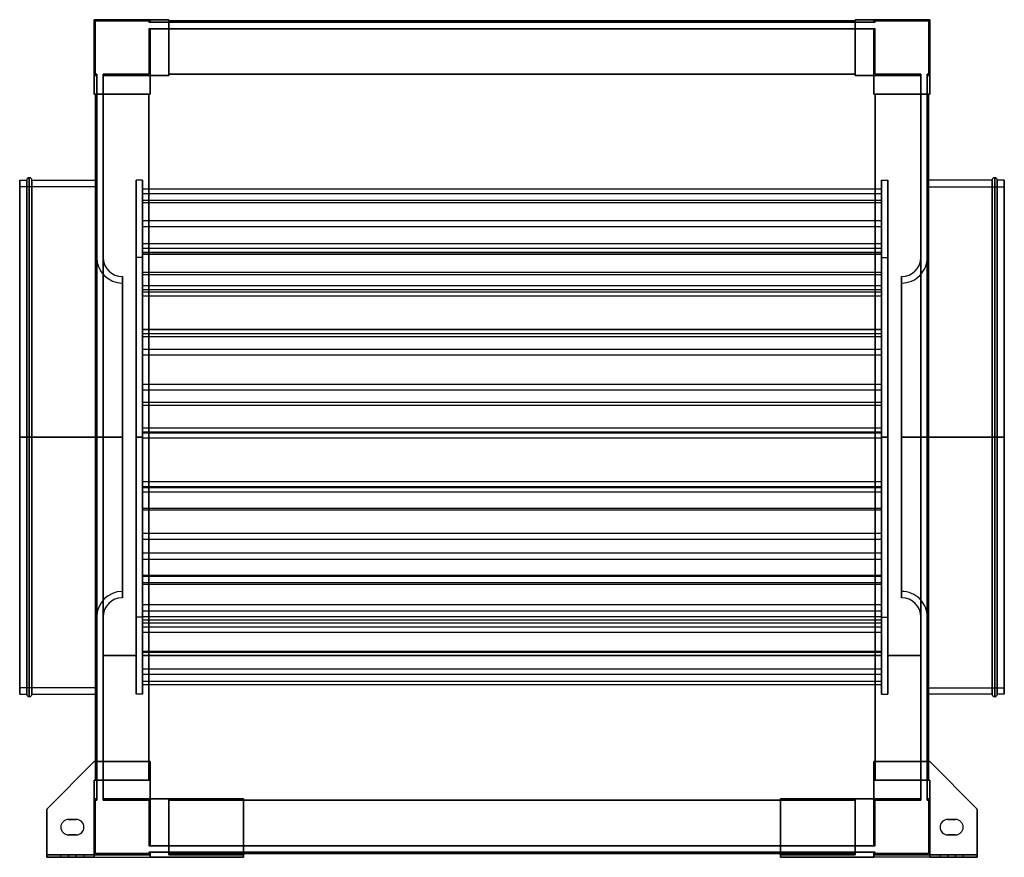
# Model space of a CAD drawing. Header units: millimetres. Extents: x -383 to 383, y -327 to 325.
import ezdxf

# ---------------------------------------------------------------- set-up
doc = ezdxf.new("R2010")
doc.units = ezdxf.units.MM
doc.layers.add('MAIN-1', color=7, linetype='Continuous')

msp = doc.modelspace()

# ---------------------------------------------------------------- linework, layer by layer
at = {"layer": 'MAIN-1'}
for p, q in [((-325, 281.5), (-325, 325)), ((-325, 325), (-281.5, 325)), ((-281.5, 325), (-325, 325)), ((-325, 325), (-325, 281.5)), ((-267, 325), (-325, 325)), ((-325, 325), (-325, 267)), ((-325, 325), (-325, 325)), ((-325, 267), (-325, 325)), ((-325, 325), (-267, 325)), ((-325, 325), (-325, 325)), ((-324, 324), (-282.5, 324)), ((-324, 282.5), (-324, 324)), ((-324, 282.5), (-324, 324)), ((-324, 324), (-282.5, 324)), ((-324, 324), (-324, 324)), ((-282.5, 324), (-282.5, 323)), ((-282.5, 324), (-282.5, 323)), ((-282.5, 324), (-282.5, 324)), ((-282.5, 323), (-281.5, 323)), ((-282.5, 323), (-282.5, 323)), ((-281.5, 323), (-282.5, 323)), ((-281.5, 325), (-281.5, 323)), ((-281.5, 323), (-281.5, 325)), ((-281.5, 325), (-281.5, 325)), ((-281.5, 323), (-281.5, 325)), ((-281.5, 325), (-281.5, 323)), ((-281.5, 325), (-281.5, 325)), ((-267, 325), (-281.5, 325)), ((-281.5, 325), (-267, 325)), ((-281.5, 323), (-267, 323)), ((-281.5, 323), (-281.5, 323)), ((-281.5, 323), (-281.5, 323)), ((-267, 323), (-281.5, 323)), ((-267, 323), (-267, 325)), ((-267, 325), (-267, 281.5)), ((-267, 325), (-267, 325)), ((-267, 325), (-267, 323)), ((-267, 325), (-267, 325)), ((-267, 281.5), (-267, 325)), ((-267, 323), (-267, 324)), ((-267, 324), (-267, 324)), ((-267, 324), (-267, 282.5)), ((267, 324), (-267, 324)), ((-267, 324), (-267, 323)), ((-267, 324), (267, 324)), ((-267, 324), (-267, 324)), ((267, 324), (-267, 324)), ((-267, 282.5), (-267, 324)), ((-267, 324), (267, 324)), ((-267, 323), (267, 323)), ((-267, 323), (-267, 323)), ((-267, 323), (-267, 323)), ((267, 323), (-267, 323)), ((267, 325), (267, 323)), ((267, 325), (267, 325)), ((267, 281.5), (267, 325)), ((281.5, 325), (267, 325)), ((267, 323), (267, 325)), ((267, 325), (267, 281.5)), ((267, 325), (267, 325)), ((325, 325), (267, 325)), ((267, 325), (281.5, 325)), ((267, 325), (325, 325)), ((267, 324), (267, 323)), ((267, 282.5), (267, 324)), ((267, 324), (267, 324)), ((267, 323), (267, 324)), ((267, 324), (267, 324)), ((267, 324), (267, 282.5)), ((267, 323), (281.5, 323)), ((267, 323), (267, 323)), ((267, 323), (267, 323)), ((281.5, 323), (267, 323)), ((281.5, 323), (281.5, 325)), ((281.5, 325), (325, 325)), ((325, 325), (281.5, 325)), ((281.5, 325), (281.5, 323)), ((281.5, 323), (281.5, 325)), ((281.5, 325), (281.5, 323)), ((281.5, 325), (281.5, 325)), ((281.5, 325), (281.5, 325)), ((282.5, 323), (281.5, 323)), ((281.5, 323), (282.5, 323)), ((281.5, 323), (281.5, 323)), ((281.5, 323), (281.5, 323)), ((282.5, 324), (324, 324)), ((282.5, 323), (282.5, 324)), ((282.5, 323), (282.5, 324)), ((282.5, 324), (324, 324)), ((282.5, 324), (282.5, 324)), ((282.5, 323), (282.5, 323)), ((324, 324), (324, 282.5)), ((324, 324), (324, 282.5)), ((324, 324), (324, 324)), ((325, 325), (325, 281.5)), ((325, 281.5), (325, 325)), ((325, 267), (325, 325)), ((325, 325), (325, 325)), ((325, 325), (325, 267)), ((325, 325), (325, 325)), ((-282.5, 318), (-282.5, 282.5)), ((-282.5, 318), (-281.5, 318)), ((-281.5, 318), (-282.5, 318)), ((-282.5, 318), (-282.5, 282.5)), ((-282.5, 318), (-282.5, 318)), ((-281.5, 318), (-281.5, 281.5)), ((-281.5, 281.5), (-281.5, 318)), ((-281.5, 318), (-267, 318)), ((-281.5, 318), (-281.5, 318)), ((-281.5, 318), (-281.5, 318)), ((-267, 318), (-281.5, 318)), ((-281.5, 281.5), (-281.5, 318)), ((-281.5, 318), (-281.5, 281.5)), ((-267, 318), (267, 318)), ((-267, 318), (-267, 318)), ((-267, 318), (-267, 318)), ((267, 318), (-267, 318)), ((-267, 318), (-267, 281.5)), ((-267, 318), (-267, 282.5)), ((-267, 281.5), (-267, 318)), ((-267, 282.5), (-267, 318)), ((281.5, 318), (267, 318)), ((267, 318), (281.5, 318)), ((267, 318), (267, 318)), ((267, 318), (267, 318)), ((267, 282.5), (267, 318)), ((267, 281.5), (267, 318)), ((267, 318), (267, 282.5)), ((267, 318), (267, 281.5)), ((281.5, 281.5), (281.5, 318)), ((281.5, 318), (282.5, 318)), ((282.5, 318), (281.5, 318)), ((281.5, 318), (281.5, 281.5)), ((281.5, 318), (281.5, 318)), ((281.5, 318), (281.5, 318)), ((281.5, 318), (281.5, 281.5)), ((281.5, 281.5), (281.5, 318)), ((282.5, 282.5), (282.5, 318)), ((282.5, 282.5), (282.5, 318)), ((282.5, 318), (282.5, 318)), ((-323, 281.5), (-325, 281.5)), ((-325, 281.5), (-323, 281.5)), ((-325, 281.5), (-323, 281.5)), ((-325, 281.5), (-325, 281.5)), ((-325, 267), (-325, 281.5)), ((-323, 281.5), (-325, 281.5)), ((-325, 281.5), (-325, 281.5)), ((-325, 281.5), (-325, 267)), ((-323, 282.5), (-324, 282.5)), ((-323, 282.5), (-324, 282.5)), ((-324, 282.5), (-324, 282.5)), ((-323, 282.5), (-323, 281.5)), ((-323, 282.5), (-323, 282.5)), ((-323, 281.5), (-323, 282.5)), ((-323, 281.5), (-323, 267)), ((-323, 281.5), (-323, 281.5)), ((-323, 281.5), (-323, 281.5)), ((-323, 267), (-323, 281.5)), ((-318, 282.5), (-318, 281.5)), ((-318, 282.5), (-318, 282.5)), ((-318, 281.5), (-318, 282.5)), ((-282.5, 282.5), (-318, 282.5)), ((-282.5, 282.5), (-318, 282.5)), ((-318, 281.5), (-318, 267)), ((-318, 281.5), (-318, 281.5)), ((-318, 281.5), (-318, 281.5)), ((-318, 267), (-318, 281.5)), ((-318, 281.5), (-281.5, 281.5)), ((-281.5, 281.5), (-318, 281.5)), ((-318, 281.5), (-281.5, 281.5)), ((-281.5, 281.5), (-318, 281.5)), ((-282.5, 282.5), (-282.5, 282.5)), ((-281.5, 281.5), (-281.5, 267)), ((-281.5, 281.5), (-281.5, 281.5)), ((-281.5, 281.5), (-281.5, 281.5)), ((-281.5, 267), (-281.5, 281.5)), ((-267, 281.5), (-281.5, 281.5)), ((-281.5, 281.5), (-267, 281.5)), ((-281.5, 267), (-281.5, 281.5)), ((-281.5, 281.5), (-267, 281.5)), ((-267, 281.5), (-281.5, 281.5)), ((-281.5, 281.5), (-281.5, 267)), ((-281.5, 281.5), (-281.5, 281.5)), ((-281.5, 281.5), (-281.5, 281.5)), ((-281.5, 267), (-281.5, 281.5)), ((-281.5, 281.5), (-267, 281.5)), ((-267, 281.5), (-281.5, 281.5)), ((-281.5, 281.5), (-281.5, 267)), ((-281.5, 267), (-281.5, 281.5)), ((-281.5, 281.5), (-267, 281.5)), ((-281.5, 281.5), (-281.5, 281.5)), ((-281.5, 281.5), (-281.5, 281.5)), ((-267, 281.5), (-281.5, 281.5)), ((-281.5, 281.5), (-281.5, 267)), ((-267, 282.5), (-267, 282.5)), ((-267, 281.5), (-267, 282.5)), ((267, 282.5), (-267, 282.5)), ((-267, 282.5), (-267, 281.5)), ((-267, 282.5), (-267, 282.5)), ((-267, 282.5), (-267, 282.5)), ((-267, 281.5), (-267, 282.5)), ((-267, 282.5), (267, 282.5)), ((-267, 282.5), (267, 282.5)), ((-267, 282.5), (267, 282.5)), ((-267, 282.5), (-267, 282.5)), ((267, 282.5), (-267, 282.5)), ((-267, 282.5), (-267, 281.5)), ((267, 282.5), (-267, 282.5)), ((267, 282.5), (-267, 282.5)), ((-267, 282.5), (267, 282.5)), ((-267, 281.5), (-267, 281.5)), ((-267, 281.5), (-267, 281.5)), ((-267, 281.5), (-267, 281.5)), ((-267, 281.5), (-267, 281.5)), ((267, 282.5), (267, 281.5)), ((267, 282.5), (267, 282.5)), ((267, 282.5), (267, 282.5)), ((267, 281.5), (267, 282.5)), ((267, 282.5), (267, 281.5)), ((267, 282.5), (267, 282.5)), ((267, 282.5), (267, 282.5)), ((267, 281.5), (267, 282.5)), ((267, 281.5), (267, 281.5)), ((281.5, 281.5), (267, 281.5)), ((267, 281.5), (267, 281.5)), ((267, 281.5), (267, 281.5)), ((267, 281.5), (281.5, 281.5)), ((267, 281.5), (281.5, 281.5)), ((267, 281.5), (267, 281.5)), ((281.5, 281.5), (267, 281.5)), ((267, 281.5), (281.5, 281.5)), ((281.5, 281.5), (267, 281.5)), ((267, 281.5), (281.5, 281.5)), ((281.5, 281.5), (267, 281.5)), ((281.5, 281.5), (318, 281.5)), ((281.5, 267), (281.5, 281.5)), ((318, 281.5), (281.5, 281.5)), ((281.5, 281.5), (281.5, 281.5)), ((281.5, 281.5), (318, 281.5)), ((318, 281.5), (281.5, 281.5)), ((281.5, 281.5), (281.5, 281.5)), ((281.5, 281.5), (281.5, 267)), ((281.5, 281.5), (281.5, 267)), ((281.5, 267), (281.5, 281.5)), ((281.5, 281.5), (281.5, 281.5)), ((281.5, 281.5), (281.5, 281.5)), ((281.5, 281.5), (281.5, 267)), ((281.5, 267), (281.5, 281.5)), ((281.5, 281.5), (281.5, 267)), ((281.5, 281.5), (281.5, 281.5)), ((281.5, 281.5), (281.5, 281.5)), ((281.5, 267), (281.5, 281.5)), ((318, 282.5), (282.5, 282.5)), ((318, 282.5), (282.5, 282.5)), ((282.5, 282.5), (282.5, 282.5)), ((318, 282.5), (318, 281.5)), ((318, 282.5), (318, 282.5)), ((318, 281.5), (318, 282.5)), ((318, 281.5), (318, 267)), ((318, 281.5), (318, 281.5)), ((318, 281.5), (318, 281.5)), ((318, 267), (318, 281.5)), ((323, 282.5), (323, 281.5)), ((323, 282.5), (323, 282.5)), ((323, 281.5), (323, 282.5)), ((324, 282.5), (323, 282.5)), ((324, 282.5), (323, 282.5)), ((323, 281.5), (323, 267)), ((323, 281.5), (323, 281.5)), ((323, 281.5), (323, 281.5)), ((323, 267), (323, 281.5)), ((323, 281.5), (325, 281.5)), ((325, 281.5), (323, 281.5)), ((323, 281.5), (325, 281.5)), ((325, 281.5), (323, 281.5)), ((324, 282.5), (324, 282.5)), ((325, 281.5), (325, 267)), ((325, 281.5), (325, 281.5)), ((325, 281.5), (325, 281.5)), ((325, 267), (325, 281.5)), ((-323, 267), (-325, 267)), ((-325, 267), (-281.5, 267)), ((-325, 267), (-325, 267)), ((-325, 267), (-323, 267)), ((-325, 267), (-325, 267)), ((-281.5, 267), (-325, 267)), ((-323, 267), (-324, 267)), ((-324, -267), (-324, 267)), ((-324, 267), (-324, -252.5)), ((-324, 267), (-324, 267)), ((-324, 267), (-282.5, 267)), ((-324, -267), (-324, 267)), ((-282.5, 267), (-324, 267)), ((-324, 267), (-324, -267)), ((-324, 267), (-324, 267)), ((-324, 267), (-323, 267)), ((-323, 267), (-323, 267)), ((-323, -267), (-323, 267)), ((-323, 267), (-323, -267)), ((-323, 267), (-323, 267)), ((-318, 267), (-318, -267)), ((-318, 267), (-318, 267)), ((-318, 267), (-318, 267)), ((-318, -267), (-318, 267)), ((-282.5, 267), (-318, 267)), ((-281.5, 267), (-318, 267)), ((-318, 267), (-281.5, 267)), ((-318, 267), (-282.5, 267)), ((-282.5, 267), (-282.5, -267)), ((-282.5, 267), (-281.5, 267)), ((-282.5, 267), (-282.5, 267)), ((-282.5, 267), (-282.5, 267)), ((-281.5, 267), (-282.5, 267)), ((-282.5, -267), (-282.5, 267)), ((-282.5, -252.5), (-282.5, 267)), ((-282.5, 267), (-282.5, -267)), ((-282.5, 267), (-282.5, 267)), ((-282.5, -267), (-282.5, 267)), ((-281.5, 267), (-282.5, 267)), ((-282.5, 267), (-282.5, -267)), ((-282.5, 267), (-282.5, -267)), ((-282.5, -267), (-282.5, 267)), ((-282.5, 267), (-282.5, 267)), ((-282.5, 267), (-281.5, 267)), ((-281.5, 267), (-281.5, 267)), ((-281.5, 267), (-281.5, 267)), ((-281.5, 267), (-281.5, 267)), ((-281.5, 267), (-281.5, 267)), ((318, 267), (281.5, 267)), ((281.5, 267), (282.5, 267)), ((281.5, 267), (281.5, 267)), ((281.5, 267), (325, 267)), ((281.5, 267), (281.5, 267)), ((282.5, 267), (281.5, 267)), ((281.5, 267), (318, 267)), ((281.5, 267), (281.5, 267)), ((282.5, 267), (281.5, 267)), ((281.5, 267), (282.5, 267)), ((281.5, 267), (281.5, 267)), ((325, 267), (281.5, 267)), ((318, 267), (282.5, 267)), ((282.5, 267), (282.5, 267)), ((282.5, 267), (282.5, 267)), ((282.5, 267), (324, 267)), ((282.5, -267), (282.5, 267)), ((282.5, 267), (318, 267)), ((282.5, 267), (282.5, 267)), ((324, 267), (282.5, 267)), ((282.5, 267), (282.5, 267)), ((282.5, 267), (282.5, -267)), ((282.5, 267), (282.5, -267)), ((282.5, 267), (282.5, -252.5)), ((282.5, -267), (282.5, 267)), ((282.5, -267), (282.5, 267)), ((282.5, 267), (282.5, -267)), ((282.5, -267), (282.5, 267)), ((318, 267), (318, 267)), ((318, -267), (318, 267)), ((318, 267), (318, -267)), ((318, 267), (318, 267)), ((323, 267), (323, -267)), ((323, 267), (323, 267)), ((323, 267), (323, 267)), ((323, -267), (323, 267)), ((324, 267), (323, 267)), ((325, 267), (323, 267)), ((323, 267), (325, 267)), ((323, 267), (324, 267)), ((324, 267), (324, 267)), ((324, 267), (324, -267)), ((324, 267), (324, 267)), ((324, -252.5), (324, 267)), ((324, -267), (324, 267)), ((324, 267), (324, -267)), ((325, 267), (325, 267)), ((325, 267), (325, 267)), ((-383, 0), (-383, 200)), ((-383, 200), (-383, 0)), ((-383, 200), (-377.5, 200)), ((-377.5, 0), (-377.5, 200)), ((-377.5, 200), (-377.5, 0)), ((-375.5, 0), (-375.5, 202)), ((-375.5, 202), (-375.5, 0)), ((-373.5, 0), (-373.5, 200)), ((-373.5, 200), (-373.5, 0)), ((-373.5, 200), (-324, 200)), ((-324, 200), (-323, 200)), ((-323, 0), (-323, 200)), ((-292.5, 0), (-292.5, 200)), ((-292.5, 200), (-292.5, 0)), ((-287.5, 200), (-292.5, 200)), ((-287.5, 0), (-287.5, 200)), ((-287.5, 200), (-287.5, 0)), ((287.5, 0), (287.5, 200)), ((287.5, 200), (287.5, 0)), ((287.5, 200), (292.5, 200)), ((292.5, 0), (292.5, 200)), ((292.5, 200), (292.5, 0)), ((323, 200), (323, 0)), ((324, 200), (323, 200)), ((373.5, 200), (324, 200)), ((373.5, 0), (373.5, 200)), ((373.5, 200), (373.5, 0)), ((375.5, 0), (375.5, 202)), ((375.5, 202), (375.5, 0)), ((377.5, 0), (377.5, 200)), ((377.5, 200), (377.5, 0)), ((383, 200), (377.5, 200)), ((383, 0), (383, 200)), ((383, 200), (383, 0)), ((-383, 0), (-383, 195)), ((-323, 195), (-383, 195)), ((-323, 0), (-323, 195)), ((-323, 195), (-323, 0)), ((-318, 195), (-318, 0)), ((-287.5, 192.98), (-287.5, 189.45)), ((-287.5, 150.55), (-287.5, 192.98)), ((287.5, 192.98), (-287.5, 192.98)), ((287.5, 150.55), (287.5, 192.98)), ((287.5, 192.98), (287.5, 189.45)), ((318, 0), (318, 195)), ((318, 0), (318, 195)), ((323, 0), (323, 195)), ((323, 195), (323, 0)), ((323, 195), (383, 195)), ((383, 195), (383, 0)), ((-287.5, 189.45), (-287.5, 147.02)), ((287.5, 189.45), (-287.5, 189.45)), ((-287.5, 184.21), (-287.5, 182.41)), ((-287.5, 128.19), (-287.5, 184.21)), ((287.5, 184.21), (-287.5, 184.21)), ((287.5, 189.45), (287.5, 147.02)), ((287.5, 128.19), (287.5, 184.21)), ((287.5, 184.21), (287.5, 182.41)), ((-287.5, 182.41), (-287.5, 126.4)), ((287.5, 182.41), (-287.5, 182.41)), ((287.5, 182.41), (287.5, 126.4)), ((-287.5, 168.39), (-287.5, 163.72)), ((-287.5, 146.89), (-287.5, 168.39)), ((287.5, 168.39), (-287.5, 168.39)), ((-287.5, 163.72), (-287.5, 142.22)), ((287.5, 163.72), (-287.5, 163.72)), ((287.5, 146.89), (287.5, 168.39)), ((287.5, 168.39), (287.5, 163.72)), ((287.5, 163.72), (287.5, 142.22)), ((-287.5, 147.02), (-287.5, 150.55)), ((287.5, 150.55), (-287.5, 150.55)), ((287.5, 147.02), (-287.5, 147.02)), ((-287.5, 142.22), (-287.5, 146.89)), ((287.5, 146.89), (-287.5, 146.89)), ((287.5, 147.02), (287.5, 150.55)), ((287.5, 142.22), (287.5, 146.89)), ((-323.09, 0), (-323.09, 140.01)), ((-323.09, 140.01), (-323.09, 0)), ((-323.09, 140.01), (-323, 140.01)), ((-323, 140.01), (-323, -140.01)), ((-323, -140.01), (-323, 140.01)), ((-318.09, 139.99), (-318.09, 0)), ((-318, 139.99), (-318.09, 139.99)), ((-318, 139.99), (-318, 0)), ((-292.5, 0), (-292.5, 140)), ((-287.5, 140), (-292.5, 140)), ((-287.5, 143.58), (-287.5, 143.84)), ((-287.5, 143.84), (-287.5, 83.92)), ((287.5, 143.84), (-287.5, 143.84)), ((-287.5, 83.66), (-287.5, 143.58)), ((287.5, 143.58), (-287.5, 143.58)), ((287.5, 142.22), (-287.5, 142.22)), ((-287.5, 140), (-287.5, 0)), ((287.5, 143.84), (287.5, 83.92)), ((287.5, 143.58), (287.5, 143.84)), ((287.5, 83.66), (287.5, 143.58)), ((287.5, 0), (287.5, 140)), ((287.5, 140), (292.5, 140)), ((292.5, 140), (292.5, 0)), ((318, 0), (318, 139.99)), ((318, 139.99), (318.09, 139.99)), ((318.09, 0), (318.09, 139.99)), ((323, 140.01), (323, -140.01)), ((323.09, 140.01), (323, 140.01)), ((323, -140.01), (323, 140.01)), ((323.09, 0), (323.09, 140.01)), ((323.09, 140.01), (323.09, 0)), ((-303.09, 0), (-303.09, 125.01)), ((-303.09, 125.01), (-303.09, 0)), ((-287.5, 126.4), (-287.5, 128.19)), ((287.5, 128.19), (-287.5, 128.19)), ((287.5, 126.4), (-287.5, 126.4)), ((287.5, 126.4), (287.5, 128.19)), ((303.09, 0), (303.09, 125.01)), ((303.09, 125.01), (303.09, 0)), ((-303.09, 120.01), (-303.09, 0)), ((-287.5, 117.82), (-287.5, 114.68)), ((-287.5, 112.83), (-287.5, 117.82)), ((287.5, 117.82), (-287.5, 117.82)), ((287.5, 112.83), (287.5, 117.82)), ((287.5, 117.82), (287.5, 114.68)), ((303.09, 0), (303.09, 120.01)), ((-287.5, 114.68), (-287.5, 109.69)), ((287.5, 114.68), (-287.5, 114.68)), ((-287.5, 109.69), (-287.5, 112.83)), ((287.5, 112.83), (-287.5, 112.83)), ((287.5, 109.69), (-287.5, 109.69)), ((287.5, 114.68), (287.5, 109.69)), ((287.5, 109.69), (287.5, 112.83)), ((-287.5, 83.92), (-287.5, 83.66)), ((287.5, 83.92), (-287.5, 83.92)), ((287.5, 83.66), (-287.5, 83.66)), ((-287.5, 78.13), (-287.5, 80.4)), ((-287.5, 80.4), (-287.5, 26.94)), ((287.5, 80.4), (-287.5, 80.4)), ((-287.5, 24.67), (-287.5, 78.13)), ((287.5, 78.13), (-287.5, 78.13)), ((287.5, 83.92), (287.5, 83.66)), ((287.5, 80.4), (287.5, 26.94)), ((287.5, 78.13), (287.5, 80.4)), ((287.5, 24.67), (287.5, 78.13)), ((-287.5, 68.38), (-287.5, 41.14)), ((-287.5, 63.93), (-287.5, 68.38)), ((287.5, 68.38), (-287.5, 68.38)), ((-287.5, 36.69), (-287.5, 63.93)), ((287.5, 63.93), (-287.5, 63.93)), ((287.5, 63.93), (287.5, 68.38)), ((287.5, 68.38), (287.5, 41.14)), ((287.5, 36.69), (287.5, 63.93)), ((-287.5, 41.14), (-287.5, 36.69)), ((287.5, 41.14), (-287.5, 41.14)), ((287.5, 41.14), (287.5, 36.69)), ((287.5, 36.69), (-287.5, 36.69)), ((-287.5, 26.94), (-287.5, 24.67)), ((287.5, 26.94), (-287.5, 26.94)), ((287.5, 24.67), (-287.5, 24.67)), ((287.5, 26.94), (287.5, 24.67)), ((-383, 0), (-377.5, 0)), ((-383, 0), (-323, 0)), ((-383, -195), (-383, 0)), ((-383, 0), (-383, -200)), ((-377.5, 0), (-375.5, 0)), ((-377.5, 0), (-377.5, -200)), ((-375.5, 0), (-375.5, -202)), ((-375.5, 0), (-373.5, 0)), ((-373.5, 0), (-373.5, -200)), ((-373.5, 0), (-323, 0)), ((-303.09, 0), (-323.09, 0)), ((-323.09, 0), (-323.09, -140.01)), ((-323, -200), (-323, 0)), ((-323, 0), (-323, -195)), ((-318.09, 0), (-318, 0)), ((-318.09, 0), (-318.09, -139.99)), ((-303.09, 0), (-318.09, 0)), ((-318, 0), (-318, -139.99)), ((-292.5, 0), (-287.5, 0)), ((-292.5, 0), (-292.5, -200)), ((-292.5, -140), (-292.5, 0)), ((-287.5, 0), (-292.5, 0)), ((-287.5, 7.12), (-287.5, -39.51)), ((-287.5, 3.97), (-287.5, 7.12)), ((287.5, 7.12), (-287.5, 7.12)), ((-287.5, -42.66), (-287.5, 3.97)), ((287.5, 3.97), (-287.5, 3.97)), ((-287.5, -0.83), (-287.5, 3.05)), ((-287.5, 3.05), (-287.5, -34.71)), ((287.5, 3.05), (-287.5, 3.05)), ((-287.5, 0), (-287.5, -200)), ((-287.5, 0), (-287.5, -140)), ((287.5, 3.97), (287.5, 7.12)), ((287.5, 7.12), (287.5, -39.51)), ((287.5, -42.66), (287.5, 3.97)), ((287.5, 3.05), (287.5, -34.71)), ((287.5, -0.83), (287.5, 3.05)), ((287.5, 0), (287.5, -200)), ((292.5, 0), (287.5, 0)), ((287.5, 0), (292.5, 0)), ((287.5, -140), (287.5, 0)), ((292.5, 0), (292.5, -200)), ((292.5, 0), (292.5, -140)), ((303.09, 0), (323.09, 0)), ((303.09, 0), (318.09, 0)), ((318.09, 0), (318, 0)), ((318, -139.99), (318, 0)), ((318.09, -139.99), (318.09, 0)), ((383, 0), (323, 0)), ((324, 0), (323, 0)), ((323, 0), (323, -200)), ((323, 0), (323, -195)), ((323.09, 0), (323.09, -140.01)), ((373.5, 0), (324, 0)), ((373.5, 0), (375.5, 0)), ((373.5, 0), (373.5, -200)), ((375.5, 0), (375.5, -202)), ((377.5, 0), (375.5, 0)), ((383, 0), (377.5, 0)), ((377.5, 0), (377.5, -200)), ((383, 0), (383, -195)), ((383, 0), (383, -200)), ((-377.5, 0), (-383, 0)), ((-323, 0), (-383, 0)), ((-383, -200), (-383, 0)), ((-375.5, 0), (-377.5, 0)), ((-377.5, -200), (-377.5, 0)), ((-373.5, 0), (-375.5, 0)), ((-375.5, -202), (-375.5, 0)), ((-373.5, -200), (-373.5, 0)), ((-324, 0), (-373.5, 0)), ((-323, 0), (-324, 0)), ((-323.09, 0), (-303.09, 0)), ((-323.09, -140.01), (-323.09, 0)), ((-323, -195), (-323, 0)), ((-318, 0), (-318.09, 0)), ((-318.09, 0), (-303.09, 0)), ((-318, 0), (-318, -195)), ((-303.09, 0), (-303.09, -125.01)), ((-303.09, -125.01), (-303.09, 0)), ((-303.09, 0), (-303.09, -120.01)), ((-292.5, -200), (-292.5, 0)), ((-287.5, 0), (-292.5, 0)), ((-292.5, 0), (-287.5, 0)), ((-287.5, -200), (-287.5, 0)), ((-287.5, -38.59), (-287.5, -0.83)), ((287.5, -0.83), (-287.5, -0.83)), ((287.5, -200), (287.5, 0)), ((287.5, 0), (292.5, 0)), ((292.5, 0), (287.5, 0)), ((287.5, -38.59), (287.5, -0.83)), ((292.5, -200), (292.5, 0)), ((323.09, 0), (303.09, 0)), ((303.09, 0), (303.09, -125.01)), ((303.09, -125.01), (303.09, 0)), ((318.09, 0), (303.09, 0)), ((303.09, -120.01), (303.09, 0)), ((318, 0), (318.09, 0)), ((318, -195), (318, 0)), ((323, 0), (383, 0)), ((323, 0), (373.5, 0)), ((323, -195), (323, 0)), ((323.09, -140.01), (323.09, 0)), ((373.5, 0), (375.5, 0)), ((373.5, -200), (373.5, 0)), ((375.5, -202), (375.5, 0)), ((375.5, 0), (377.5, 0)), ((377.5, 0), (383, 0)), ((377.5, -200), (377.5, 0)), ((383, -200), (383, 0)), ((-287.5, -34.71), (-287.5, -38.59)), ((287.5, -34.71), (-287.5, -34.71)), ((287.5, -34.71), (287.5, -38.59)), ((287.5, -38.59), (-287.5, -38.59)), ((-287.5, -39.51), (-287.5, -42.66)), ((287.5, -39.51), (-287.5, -39.51)), ((287.5, -42.66), (-287.5, -42.66)), ((287.5, -39.51), (287.5, -42.66)), ((-287.5, -55.38), (-287.5, -113.33)), ((-287.5, -56.67), (-287.5, -55.38)), ((287.5, -55.38), (-287.5, -55.38)), ((-287.5, -114.62), (-287.5, -56.67)), ((287.5, -56.67), (-287.5, -56.67)), ((287.5, -56.67), (287.5, -55.38)), ((287.5, -55.38), (287.5, -113.33)), ((287.5, -114.62), (287.5, -56.67)), ((-287.5, -79.65), (-287.5, -74.82)), ((-287.5, -74.82), (-287.5, -90.35)), ((287.5, -74.82), (-287.5, -74.82)), ((287.5, -74.82), (287.5, -90.35)), ((287.5, -79.65), (287.5, -74.82)), ((-287.5, -95.18), (-287.5, -79.65)), ((287.5, -79.65), (-287.5, -79.65)), ((287.5, -95.18), (287.5, -79.65)), ((-287.5, -90.35), (-287.5, -95.18)), ((287.5, -90.35), (-287.5, -90.35)), ((287.5, -90.35), (287.5, -95.18)), ((287.5, -95.18), (-287.5, -95.18)), ((-287.5, -107.51), (-287.5, -108.29)), ((-287.5, -166.77), (-287.5, -107.51)), ((287.5, -107.51), (-287.5, -107.51)), ((-287.5, -108.29), (-287.5, -167.55)), ((287.5, -108.29), (-287.5, -108.29)), ((-287.5, -113.33), (-287.5, -114.62)), ((287.5, -113.33), (-287.5, -113.33)), ((287.5, -114.62), (-287.5, -114.62)), ((287.5, -166.77), (287.5, -107.51)), ((287.5, -107.51), (287.5, -108.29)), ((287.5, -108.29), (287.5, -167.55)), ((287.5, -113.33), (287.5, -114.62)), ((-287.5, -130.37), (-287.5, -135.31)), ((-287.5, -139.76), (-287.5, -130.37)), ((287.5, -130.37), (-287.5, -130.37)), ((-287.5, -135.31), (-287.5, -144.7)), ((287.5, -135.31), (-287.5, -135.31)), ((287.5, -139.76), (287.5, -130.37)), ((287.5, -130.37), (287.5, -135.31)), ((287.5, -135.31), (287.5, -144.7)), ((-323, -140.01), (-323.09, -140.01)), ((-318, -139.99), (-318.09, -139.99)), ((-287.5, -140), (-292.5, -140)), ((-287.5, -139.76), (-287.5, -142.49)), ((-287.5, -190.08), (-287.5, -139.76)), ((-287.5, -144.7), (-287.5, -139.76)), ((287.5, -139.76), (-287.5, -139.76)), ((287.5, -139.76), (-287.5, -139.76)), ((-287.5, -142.49), (-287.5, -192.81)), ((287.5, -142.49), (-287.5, -142.49)), ((287.5, -144.7), (-287.5, -144.7)), ((287.5, -190.08), (287.5, -139.76)), ((287.5, -139.76), (287.5, -142.49)), ((287.5, -144.7), (287.5, -139.76)), ((287.5, -140), (292.5, -140)), ((287.5, -142.49), (287.5, -192.81)), ((318, -139.99), (318.09, -139.99)), ((323, -140.01), (323.09, -140.01)), ((-287.5, -147.85), (-287.5, -152.04)), ((-287.5, -180.53), (-287.5, -147.85)), ((287.5, -147.85), (-287.5, -147.85)), ((-287.5, -152.04), (-287.5, -184.72)), ((287.5, -152.04), (-287.5, -152.04)), ((287.5, -180.53), (287.5, -147.85)), ((287.5, -147.85), (287.5, -152.04)), ((287.5, -152.04), (287.5, -184.72)), ((-287.5, -167.55), (-287.5, -166.77)), ((287.5, -166.77), (-287.5, -166.77)), ((287.5, -167.55), (-287.5, -167.55)), ((287.5, -167.55), (287.5, -166.77)), ((-318, -170), (-292.5, -170)), ((-318, -170), (-318, -170)), ((-292.5, -170), (-318, -170)), ((-318, -170), (-318, -170)), ((-292.5, -170), (-318, -170)), ((-292.5, -170), (-318, -170)), ((-292.5, -170), (-292.5, -170)), ((-292.5, -170), (-292.5, -170)), ((-287.5, -170), (287.5, -170)), ((-287.5, -170), (-287.5, -170)), ((287.5, -170), (-287.5, -170)), ((-287.5, -170), (-287.5, -170)), ((287.5, -170), (-287.5, -170)), ((287.5, -170), (-287.5, -170)), ((287.5, -170), (287.5, -170)), ((287.5, -170), (287.5, -170)), ((292.5, -170), (318, -170)), ((292.5, -170), (292.5, -170)), ((318, -170), (292.5, -170)), ((292.5, -170), (292.5, -170)), ((318, -170), (292.5, -170)), ((318, -170), (292.5, -170)), ((318, -170), (318, -170)), ((318, -170), (318, -170)), ((-287.5, -184.72), (-287.5, -180.53)), ((287.5, -180.53), (-287.5, -180.53)), ((287.5, -184.72), (287.5, -180.53)), ((287.5, -184.72), (-287.5, -184.72)), ((-287.5, -192.81), (-287.5, -190.08)), ((287.5, -190.08), (-287.5, -190.08)), ((287.5, -192.81), (287.5, -190.08)), ((-323, -195), (-383, -195)), ((287.5, -192.81), (-287.5, -192.81)), ((323, -195), (383, -195)), ((-383, -200), (-377.5, -200)), ((-373.5, -200), (-324, -200)), ((-324, -200), (-323, -200)), ((-287.5, -200), (-292.5, -200)), ((287.5, -200), (292.5, -200)), ((324, -200), (323, -200)), ((373.5, -200), (324, -200)), ((383, -200), (377.5, -200)), ((-325, -252.5), (-362, -289.5)), ((-362, -289.5), (-325, -252.5)), ((-362, -289.5), (-325, -252.5)), ((-325, -252.5), (-362, -289.5)), ((-325, -252.5), (-281.5, -252.5)), ((-325, -252.5), (-325, -252.5)), ((-325, -252.5), (-281.5, -252.5)), ((-281.5, -252.5), (-325, -252.5)), ((-325, -252.5), (-325, -252.5)), ((-325, -252.5), (-281.5, -252.5)), ((-324, -252.5), (-324, -267)), ((-282.5, -267), (-282.5, -252.5)), ((-281.5, -267), (-281.5, -252.5)), ((-281.5, -252.5), (-281.5, -281.5)), ((-281.5, -252.5), (-281.5, -252.5)), ((-281.5, -252.5), (-281.5, -267)), ((-281.5, -281.5), (-281.5, -252.5)), ((-281.5, -252.5), (-281.5, -252.5)), ((281.5, -267), (281.5, -252.5)), ((325, -252.5), (281.5, -252.5)), ((325, -252.5), (281.5, -252.5)), ((281.5, -252.5), (281.5, -281.5)), ((281.5, -252.5), (281.5, -252.5)), ((281.5, -252.5), (325, -252.5)), ((281.5, -252.5), (281.5, -267)), ((325, -252.5), (281.5, -252.5)), ((281.5, -281.5), (281.5, -252.5)), ((281.5, -252.5), (281.5, -252.5)), ((282.5, -252.5), (282.5, -267)), ((324, -267), (324, -252.5)), ((325, -252.5), (362, -289.5)), ((325, -252.5), (325, -252.5)), ((362, -289.5), (325, -252.5)), ((362, -289.5), (325, -252.5)), ((325, -252.5), (362, -289.5)), ((325, -252.5), (325, -252.5)), ((-325, -267), (-325, -325)), ((-281.5, -267), (-325, -267)), ((-325, -267), (-281.5, -267)), ((-325, -325), (-325, -267)), ((-325, -267), (-325, -267)), ((-325, -281.5), (-325, -267)), ((-325, -267), (-323, -267)), ((-323, -267), (-325, -267)), ((-325, -267), (-325, -281.5)), ((-325, -267), (-325, -267)), ((-282.5, -267), (-324, -267)), ((-324, -267), (-324, -267)), ((-324, -267), (-323, -267)), ((-323, -267), (-324, -267)), ((-324, -267), (-324, -267)), ((-324, -267), (-282.5, -267)), ((-323, -267), (-323, -267)), ((-323, -281.5), (-323, -267)), ((-323, -267), (-323, -281.5)), ((-323, -267), (-323, -267)), ((-318, -267), (-318, -267)), ((-318, -267), (-318, -267)), ((-318, -281.5), (-318, -267)), ((-318, -267), (-318, -281.5)), ((-318, -267), (-281.5, -267)), ((-318, -267), (-282.5, -267)), ((-281.5, -267), (-318, -267)), ((-282.5, -267), (-318, -267)), ((-282.5, -267), (-282.5, -267)), ((-281.5, -267), (-282.5, -267)), ((-282.5, -267), (-281.5, -267)), ((-282.5, -267), (-282.5, -267)), ((-282.5, -267), (-281.5, -267)), ((-282.5, -267), (-282.5, -267)), ((-282.5, -267), (-282.5, -267)), ((-281.5, -267), (-282.5, -267)), ((-281.5, -281.5), (-281.5, -267)), ((-281.5, -267), (-281.5, -267)), ((-281.5, -267), (-281.5, -267)), ((-281.5, -267), (-281.5, -267)), ((-281.5, -267), (-281.5, -281.5)), ((-281.5, -281.5), (-281.5, -267)), ((-281.5, -267), (-281.5, -267)), ((-281.5, -281.5), (-281.5, -267)), ((-281.5, -267), (-281.5, -281.5)), ((-281.5, -267), (-281.5, -281.5)), ((281.5, -267), (325, -267)), ((325, -267), (281.5, -267)), ((281.5, -267), (318, -267)), ((281.5, -267), (281.5, -267)), ((282.5, -267), (281.5, -267)), ((281.5, -281.5), (281.5, -267)), ((318, -267), (281.5, -267)), ((281.5, -267), (281.5, -281.5)), ((281.5, -267), (282.5, -267)), ((281.5, -267), (281.5, -267)), ((281.5, -267), (281.5, -281.5)), ((281.5, -281.5), (281.5, -267)), ((281.5, -267), (282.5, -267)), ((281.5, -267), (281.5, -267)), ((281.5, -281.5), (281.5, -267)), ((282.5, -267), (281.5, -267)), ((281.5, -267), (281.5, -281.5)), ((281.5, -267), (281.5, -267)), ((282.5, -267), (318, -267)), ((282.5, -267), (282.5, -267)), ((318, -267), (282.5, -267)), ((282.5, -267), (282.5, -267)), ((324, -267), (282.5, -267)), ((282.5, -267), (282.5, -267)), ((282.5, -267), (324, -267)), ((282.5, -267), (282.5, -267)), ((318, -267), (318, -267)), ((318, -281.5), (318, -267)), ((318, -267), (318, -281.5)), ((318, -267), (318, -267)), ((323, -267), (323, -267)), ((323, -267), (323, -267)), ((323, -281.5), (323, -267)), ((323, -267), (323, -281.5)), ((323, -267), (324, -267)), ((323, -267), (325, -267)), ((324, -267), (323, -267)), ((325, -267), (323, -267)), ((324, -267), (324, -267)), ((324, -267), (324, -267)), ((325, -267), (325, -325)), ((325, -325), (325, -267)), ((325, -267), (325, -267)), ((325, -281.5), (325, -267)), ((325, -267), (325, -281.5)), ((325, -267), (325, -267)), ((-325, -325), (-325, -281.5)), ((-325, -281.5), (-323, -281.5)), ((-325, -281.5), (-325, -281.5)), ((-323, -281.5), (-325, -281.5)), ((-325, -281.5), (-325, -325)), ((-323, -281.5), (-325, -281.5)), ((-325, -281.5), (-323, -281.5)), ((-325, -281.5), (-325, -281.5)), ((-324, -282.5), (-323, -282.5)), ((-324, -324), (-324, -282.5)), ((-324, -282.5), (-323, -282.5)), ((-324, -282.5), (-324, -282.5)), ((-324, -324), (-324, -282.5)), ((-323, -281.5), (-323, -282.5)), ((-323, -281.5), (-323, -281.5)), ((-323, -282.5), (-323, -281.5)), ((-323, -281.5), (-323, -281.5)), ((-323, -282.5), (-323, -282.5)), ((-318, -281.5), (-318, -281.5)), ((-318, -282.5), (-318, -281.5)), ((-318, -281.5), (-318, -282.5)), ((-318, -281.5), (-318, -281.5)), ((-281.5, -281.5), (-318, -281.5)), ((-318, -281.5), (-281.5, -281.5)), ((-281.5, -281.5), (-318, -281.5)), ((-318, -281.5), (-281.5, -281.5)), ((-318, -282.5), (-318, -282.5)), ((-318, -282.5), (-282.5, -282.5)), ((-318, -282.5), (-282.5, -282.5)), ((-282.5, -282.5), (-282.5, -318)), ((-282.5, -282.5), (-282.5, -282.5)), ((-282.5, -282.5), (-282.5, -318)), ((-281.5, -281.5), (-209, -281.5)), ((-267, -281.5), (-281.5, -281.5)), ((-281.5, -281.5), (-281.5, -281.5)), ((-209, -281.5), (-281.5, -281.5)), ((-281.5, -281.5), (-281.5, -281.5)), ((-281.5, -281.5), (-281.5, -318)), ((-281.5, -318), (-281.5, -281.5)), ((-281.5, -281.5), (-281.5, -281.5)), ((-281.5, -318), (-281.5, -281.5)), ((-281.5, -281.5), (-267, -281.5)), ((-281.5, -281.5), (-281.5, -318)), ((-267, -281.5), (-281.5, -281.5)), ((-267, -281.5), (-281.5, -281.5)), ((-281.5, -281.5), (-267, -281.5)), ((-281.5, -281.5), (-281.5, -281.5)), ((-281.5, -281.5), (-281.5, -281.5)), ((-281.5, -281.5), (-267, -281.5)), ((-281.5, -281.5), (-281.5, -281.5)), ((-209, -281.5), (-267, -281.5)), ((-267, -325), (-267, -281.5)), ((-267, -281.5), (-267, -281.5)), ((-267, -282.5), (-267, -281.5)), ((-267, -281.5), (-267, -325)), ((-267, -281.5), (-209, -281.5)), ((-267, -281.5), (-267, -318)), ((-267, -281.5), (-267, -281.5)), ((-267, -282.5), (-267, -281.5)), ((-267, -318), (-267, -281.5)), ((-267, -281.5), (-267, -282.5)), ((-267, -281.5), (-267, -281.5)), ((-267, -281.5), (-267, -282.5)), ((-267, -281.5), (-267, -281.5)), ((-267, -282.5), (-267, -282.5)), ((-267, -282.5), (-267, -324)), ((-267, -282.5), (-267, -318)), ((-267, -282.5), (267, -282.5)), ((-267, -282.5), (-267, -282.5)), ((-267, -318), (-267, -282.5)), ((267, -282.5), (-267, -282.5)), ((-267, -282.5), (-267, -282.5)), ((267, -282.5), (-267, -282.5)), ((-267, -282.5), (267, -282.5)), ((-209, -282.5), (-267, -282.5)), ((-267, -324), (-267, -282.5)), ((-267, -282.5), (-267, -282.5)), ((-267, -282.5), (267, -282.5)), ((267, -282.5), (-267, -282.5)), ((-267, -282.5), (267, -282.5)), ((-209, -327), (-209, -281.5)), ((-209, -281.5), (-209, -281.5)), ((-209, -281.5), (-209, -325)), ((-209, -325), (-209, -281.5)), ((-209, -281.5), (-209, -281.5)), ((-209, -281.5), (-209, -327)), ((209, -282.5), (-209, -282.5)), ((209, -281.5), (281.5, -281.5)), ((209, -281.5), (209, -281.5)), ((267, -281.5), (209, -281.5)), ((209, -281.5), (267, -281.5)), ((209, -281.5), (209, -325)), ((281.5, -281.5), (209, -281.5)), ((209, -327), (209, -281.5)), ((209, -281.5), (209, -281.5)), ((209, -325), (209, -281.5)), ((209, -281.5), (209, -327)), ((267, -282.5), (209, -282.5)), ((281.5, -281.5), (267, -281.5)), ((267, -281.5), (267, -281.5)), ((267, -325), (267, -281.5)), ((267, -281.5), (267, -281.5)), ((267, -282.5), (267, -281.5)), ((267, -281.5), (281.5, -281.5)), ((267, -281.5), (267, -325)), ((267, -318), (267, -281.5)), ((267, -281.5), (281.5, -281.5)), ((267, -281.5), (267, -282.5)), ((267, -281.5), (267, -281.5)), ((267, -281.5), (267, -318)), ((281.5, -281.5), (267, -281.5)), ((267, -281.5), (267, -281.5)), ((267, -282.5), (267, -281.5)), ((267, -281.5), (267, -282.5)), ((281.5, -281.5), (267, -281.5)), ((267, -281.5), (281.5, -281.5)), ((267, -282.5), (267, -282.5)), ((267, -282.5), (267, -324)), ((267, -318), (267, -282.5)), ((267, -282.5), (267, -282.5)), ((267, -282.5), (267, -318)), ((267, -282.5), (267, -282.5)), ((267, -324), (267, -282.5)), ((267, -282.5), (267, -282.5)), ((281.5, -281.5), (281.5, -281.5)), ((281.5, -281.5), (281.5, -281.5)), ((318, -281.5), (281.5, -281.5)), ((281.5, -281.5), (318, -281.5)), ((281.5, -281.5), (281.5, -281.5)), ((281.5, -318), (281.5, -281.5)), ((318, -281.5), (281.5, -281.5)), ((281.5, -281.5), (281.5, -318)), ((281.5, -281.5), (318, -281.5)), ((281.5, -281.5), (281.5, -281.5)), ((281.5, -281.5), (281.5, -318)), ((281.5, -318), (281.5, -281.5)), ((281.5, -281.5), (281.5, -281.5)), ((281.5, -281.5), (281.5, -281.5)), ((282.5, -282.5), (318, -282.5)), ((282.5, -318), (282.5, -282.5)), ((282.5, -282.5), (318, -282.5)), ((282.5, -282.5), (282.5, -282.5)), ((282.5, -318), (282.5, -282.5)), ((318, -281.5), (318, -281.5)), ((318, -282.5), (318, -281.5)), ((318, -281.5), (318, -282.5)), ((318, -281.5), (318, -281.5)), ((318, -282.5), (318, -282.5)), ((325, -281.5), (323, -281.5)), ((323, -281.5), (323, -282.5)), ((323, -281.5), (323, -281.5)), ((323, -282.5), (323, -281.5)), ((323, -281.5), (323, -281.5)), ((323, -281.5), (325, -281.5)), ((325, -281.5), (323, -281.5)), ((323, -281.5), (325, -281.5)), ((323, -282.5), (324, -282.5)), ((323, -282.5), (323, -282.5)), ((323, -282.5), (324, -282.5)), ((324, -282.5), (324, -324)), ((324, -282.5), (324, -324)), ((324, -282.5), (324, -282.5)), ((325, -325), (325, -281.5)), ((325, -281.5), (325, -281.5)), ((325, -281.5), (325, -325)), ((325, -281.5), (325, -281.5)), ((-362, -325), (-362, -289.5)), ((-362, -289.5), (-362, -289.5)), ((-362, -289.5), (-362, -327)), ((-362, -289.5), (-362, -325)), ((-362, -289.5), (-362, -289.5)), ((-362, -327), (-362, -289.5)), ((362, -325), (362, -289.5)), ((362, -289.5), (362, -289.5)), ((362, -289.5), (362, -327)), ((362, -289.5), (362, -325)), ((362, -289.5), (362, -289.5)), ((362, -327), (362, -289.5)), ((-345, -297.5), (-339, -297.5)), ((-345, -297.5), (-345, -297.5)), ((-339, -297.5), (-345, -297.5)), ((-339, -297.5), (-345, -297.5)), ((-345, -297.5), (-345, -297.5)), ((-345, -297.5), (-339, -297.5)), ((-339, -297.5), (-339, -297.5)), ((-339, -297.5), (-339, -297.5)), ((345, -297.5), (339, -297.5)), ((339, -297.5), (339, -297.5)), ((339, -297.5), (345, -297.5)), ((339, -297.5), (345, -297.5)), ((339, -297.5), (339, -297.5)), ((345, -297.5), (339, -297.5)), ((345, -297.5), (345, -297.5)), ((345, -297.5), (345, -297.5)), ((-351, -303.5), (-351, -303.5)), ((-351, -303.5), (-351, -303.5)), ((-333, -303.5), (-333, -303.5)), ((-333, -303.5), (-333, -303.5)), ((333, -303.5), (333, -303.5)), ((333, -303.5), (333, -303.5)), ((351, -303.5), (351, -303.5)), ((351, -303.5), (351, -303.5)), ((-345, -309.5), (-345, -309.5)), ((-345, -309.5), (-345, -309.5)), ((-339, -309.5), (-345, -309.5)), ((-345, -309.5), (-339, -309.5)), ((-345, -309.5), (-339, -309.5)), ((-339, -309.5), (-345, -309.5)), ((-339, -309.5), (-339, -309.5)), ((-339, -309.5), (-339, -309.5)), ((339, -309.5), (339, -309.5)), ((339, -309.5), (339, -309.5)), ((339, -309.5), (345, -309.5)), ((345, -309.5), (339, -309.5)), ((345, -309.5), (339, -309.5)), ((339, -309.5), (345, -309.5)), ((345, -309.5), (345, -309.5)), ((345, -309.5), (345, -309.5)), ((-281.5, -318), (-282.5, -318)), ((-282.5, -318), (-281.5, -318)), ((-282.5, -318), (-282.5, -318)), ((-281.5, -318), (-267, -318)), ((-281.5, -318), (-281.5, -318)), ((-281.5, -318), (-281.5, -318)), ((-267, -318), (-281.5, -318)), ((-267, -318), (-267, -318)), ((267, -318), (-267, -318)), ((-267, -318), (267, -318)), ((-267, -318), (-267, -318)), ((267, -318), (267, -318)), ((281.5, -318), (267, -318)), ((267, -318), (281.5, -318)), ((267, -318), (267, -318)), ((282.5, -318), (281.5, -318)), ((281.5, -318), (282.5, -318)), ((281.5, -318), (281.5, -318)), ((281.5, -318), (281.5, -318)), ((282.5, -318), (282.5, -318)), ((-362, -325), (-325, -325)), ((-362, -325), (-362, -325)), ((-362, -325), (-325, -325)), ((-362, -327), (-362, -325)), ((-325, -325), (-362, -325)), ((-362, -325), (-362, -325)), ((-362, -325), (-325, -325)), ((-362, -325), (-362, -327)), ((-325, -327), (-362, -327)), ((-362, -327), (-362, -327)), ((-362, -327), (-209, -327)), ((-362, -327), (-325, -327)), ((-362, -327), (-362, -327)), ((-362, -327), (-209, -327)), ((-351, -325), (-345, -325)), ((-351, -327), (-351, -325)), ((-351, -325), (-345, -325)), ((-351, -327), (-351, -325)), ((-345, -325), (-351, -325)), ((-345, -325), (-351, -325)), ((-345, -327), (-351, -327)), ((-345, -327), (-351, -327)), ((-351, -327), (-345, -327)), ((-351, -327), (-345, -327)), ((-345, -327), (-345, -325)), ((-345, -327), (-345, -325)), ((-339, -325), (-345, -325)), ((-345, -325), (-339, -325)), ((-345, -325), (-345, -327)), ((-339, -325), (-345, -325)), ((-345, -325), (-339, -325)), ((-345, -325), (-345, -327)), ((-339, -327), (-345, -327)), ((-345, -327), (-339, -327)), ((-345, -327), (-339, -327)), ((-339, -327), (-345, -327)), ((-339, -325), (-333, -325)), ((-339, -325), (-339, -327)), ((-339, -325), (-333, -325)), ((-339, -325), (-339, -327)), ((-333, -325), (-339, -325)), ((-339, -327), (-339, -325)), ((-333, -325), (-339, -325)), ((-339, -327), (-339, -325)), ((-333, -327), (-339, -327)), ((-333, -327), (-339, -327)), ((-339, -327), (-333, -327)), ((-339, -327), (-333, -327)), ((-333, -325), (-333, -327)), ((-333, -325), (-333, -327)), ((-325, -325), (-281.5, -325)), ((-325, -325), (-325, -325)), ((-281.5, -325), (-325, -325)), ((-325, -325), (-325, -327)), ((-325, -325), (-325, -325)), ((-281.5, -325), (-325, -325)), ((-325, -325), (-281.5, -325)), ((-325, -327), (-325, -325)), ((-325, -327), (-281.5, -327)), ((-325, -327), (-281.5, -327)), ((-282.5, -324), (-324, -324)), ((-282.5, -324), (-324, -324)), ((-324, -324), (-324, -324)), ((-282.5, -323), (-282.5, -324)), ((-282.5, -323), (-281.5, -323)), ((-281.5, -323), (-282.5, -323)), ((-282.5, -323), (-282.5, -324)), ((-282.5, -323), (-282.5, -323)), ((-282.5, -324), (-282.5, -324)), ((-267, -323), (-281.5, -323)), ((-281.5, -323), (-281.5, -327)), ((-281.5, -323), (-267, -323)), ((-281.5, -327), (-281.5, -323)), ((-281.5, -323), (-281.5, -323)), ((-281.5, -323), (-281.5, -325)), ((-281.5, -325), (-281.5, -323)), ((-281.5, -323), (-281.5, -323)), ((-281.5, -325), (-281.5, -325)), ((-281.5, -327), (-281.5, -325)), ((-281.5, -325), (-281.5, -325)), ((-281.5, -325), (-281.5, -327)), ((-209, -327), (-281.5, -327)), ((-281.5, -327), (-281.5, -327)), ((-281.5, -327), (-281.5, -327)), ((-281.5, -327), (-209, -327)), ((-267, -325), (-267, -323)), ((-267, -324), (-267, -323)), ((-267, -323), (-267, -323)), ((-267, -323), (-267, -325)), ((267, -323), (-267, -323)), ((-267, -323), (267, -323)), ((-267, -323), (-267, -323)), ((-267, -323), (-267, -324)), ((-267, -324), (-267, -324)), ((-267, -324), (267, -324)), ((-267, -324), (-209, -324)), ((-267, -324), (-267, -324)), ((267, -324), (-267, -324)), ((267, -324), (-267, -324)), ((-267, -325), (-209, -325)), ((-267, -325), (-267, -325)), ((-267, -325), (-209, -325)), ((-209, -325), (-267, -325)), ((-267, -325), (-267, -325)), ((-267, -325), (-209, -325)), ((-209, -324), (209, -324)), ((-209, -325), (-209, -325)), ((-209, -325), (-209, -327)), ((-209, -325), (-209, -325)), ((-209, -327), (-209, -325)), ((-209, -327), (-209, -327)), ((-209, -327), (-209, -327)), ((209, -324), (267, -324)), ((267, -325), (209, -325)), ((267, -325), (209, -325)), ((209, -325), (209, -325)), ((209, -325), (209, -327)), ((209, -325), (267, -325)), ((267, -325), (209, -325)), ((209, -325), (209, -325)), ((209, -327), (209, -325)), ((362, -327), (209, -327)), ((209, -327), (209, -327)), ((209, -327), (281.5, -327)), ((209, -327), (209, -327)), ((362, -327), (209, -327)), ((281.5, -327), (209, -327)), ((267, -323), (281.5, -323)), ((267, -325), (267, -323)), ((267, -324), (267, -323)), ((267, -323), (267, -323)), ((281.5, -323), (267, -323)), ((267, -323), (267, -325)), ((267, -323), (267, -323)), ((267, -323), (267, -324)), ((267, -324), (267, -324)), ((267, -324), (267, -324)), ((267, -325), (267, -325)), ((267, -325), (267, -325)), ((281.5, -323), (281.5, -323)), ((281.5, -325), (281.5, -323)), ((281.5, -323), (281.5, -327)), ((281.5, -327), (281.5, -323)), ((281.5, -323), (281.5, -323)), ((281.5, -323), (281.5, -325)), ((282.5, -323), (281.5, -323)), ((281.5, -323), (282.5, -323)), ((281.5, -325), (281.5, -325)), ((325, -325), (281.5, -325)), ((281.5, -325), (325, -325)), ((281.5, -327), (281.5, -325)), ((281.5, -325), (325, -325)), ((281.5, -325), (281.5, -325)), ((325, -325), (281.5, -325)), ((281.5, -325), (281.5, -327)), ((325, -327), (281.5, -327)), ((281.5, -327), (281.5, -327)), ((325, -327), (281.5, -327)), ((281.5, -327), (281.5, -327)), ((282.5, -324), (282.5, -323)), ((282.5, -323), (282.5, -323)), ((282.5, -324), (282.5, -323)), ((324, -324), (282.5, -324)), ((324, -324), (282.5, -324)), ((282.5, -324), (282.5, -324)), ((324, -324), (324, -324)), ((325, -325), (325, -325)), ((362, -325), (325, -325)), ((362, -325), (325, -325)), ((325, -325), (325, -327)), ((325, -325), (325, -325)), ((325, -325), (362, -325)), ((362, -325), (325, -325)), ((325, -327), (325, -325)), ((325, -327), (362, -327)), ((362, -327), (325, -327)), ((333, -325), (333, -327)), ((339, -325), (333, -325)), ((333, -325), (333, -327)), ((339, -325), (333, -325)), ((333, -325), (339, -325)), ((333, -325), (339, -325)), ((333, -327), (339, -327)), ((333, -327), (339, -327)), ((339, -327), (333, -327)), ((339, -327), (333, -327)), ((339, -325), (339, -327)), ((339, -325), (339, -327)), ((339, -325), (345, -325)), ((345, -325), (339, -325)), ((339, -327), (339, -325)), ((339, -325), (345, -325)), ((345, -325), (339, -325)), ((339, -327), (339, -325)), ((339, -327), (345, -327)), ((345, -327), (339, -327)), ((345, -327), (339, -327)), ((339, -327), (345, -327)), ((351, -325), (345, -325)), ((345, -327), (345, -325)), ((351, -325), (345, -325)), ((345, -327), (345, -325)), ((345, -325), (351, -325)), ((345, -325), (345, -327)), ((345, -325), (351, -325)), ((345, -325), (345, -327)), ((345, -327), (351, -327)), ((345, -327), (351, -327)), ((351, -327), (345, -327)), ((351, -327), (345, -327)), ((351, -327), (351, -325)), ((351, -327), (351, -325)), ((362, -325), (362, -325)), ((362, -327), (362, -325)), ((362, -325), (362, -325)), ((362, -325), (362, -327)), ((362, -327), (362, -327)), ((362, -327), (362, -327))]:
    msp.add_line(p, q, dxfattribs=at)
for centre, radius, start, end in [((-375.5, 200), 2, 89.99998, 180.00002), ((-375.5, 200), 2, 0, 89.99998), ((375.5, 200), 2, 89.99998, 180.00002), ((375.5, 200), 2, 0, 89.99998), ((-303.09, 140.01), 20, 180.00004, 270.00002), ((-303.09, 140.01), 15, 180.07636, 270.00002), ((303.09, 140.01), 20, 269.99996, 0), ((303.09, 140.01), 15, 269.99996, 359.92362), ((-303.09, -140.01), 20, 89.99998, 179.99996), ((303.09, -140.01), 20, 0, 90.00004), ((-303.09, -140.01), 15, 89.99998, 179.92364), ((303.09, -140.01), 15, 0.07638, 90.00004), ((-375.5, -200), 2, 180.00002, 270.00002), ((-375.5, -200), 2, 270.00002, 0), ((375.5, -200), 2, 180.00002, 270.00002), ((375.5, -200), 2, 270.00002, 0), ((-345, -303.5), 6, 89.99998, 180.00002), ((-345, -303.5), 6, 89.99998, 180.00002), ((-345, -303.5), 6, 89.99998, 180.00002), ((-345, -303.5), 6, 89.99998, 180.00002), ((-339, -303.5), 6, 0, 89.99998), ((-339, -303.5), 6, 0, 89.99998), ((-339, -303.5), 6, 0, 89.99998), ((-339, -303.5), 6, 0, 89.99998), ((339, -303.5), 6, 89.99998, 180.00002), ((339, -303.5), 6, 89.99998, 180.00002), ((339, -303.5), 6, 89.99998, 180.00002), ((339, -303.5), 6, 89.99998, 180.00002), ((345, -303.5), 6, 0, 89.99998), ((345, -303.5), 6, 0, 89.99998), ((345, -303.5), 6, 0, 89.99998), ((345, -303.5), 6, 0, 89.99998), ((-345, -303.5), 6, 180.00002, 270.00002), ((-345, -303.5), 6, 180.00002, 270.00002), ((-345, -303.5), 6, 180.00002, 270.00002), ((-345, -303.5), 6, 180.00002, 270.00002), ((-339, -303.5), 6, 270.00002, 0), ((-339, -303.5), 6, 270.00002, 0), ((-339, -303.5), 6, 270.00002, 0), ((-339, -303.5), 6, 270.00002, 0), ((339, -303.5), 6, 180.00002, 270.00002), ((339, -303.5), 6, 180.00002, 270.00002), ((339, -303.5), 6, 180.00002, 270.00002), ((339, -303.5), 6, 180.00002, 270.00002), ((345, -303.5), 6, 270.00002, 0), ((345, -303.5), 6, 270.00002, 0), ((345, -303.5), 6, 270.00002, 0), ((345, -303.5), 6, 270.00002, 0)]:
    msp.add_arc(centre, radius, start, end, dxfattribs=at)

doc.saveas('drawing.dxf')
